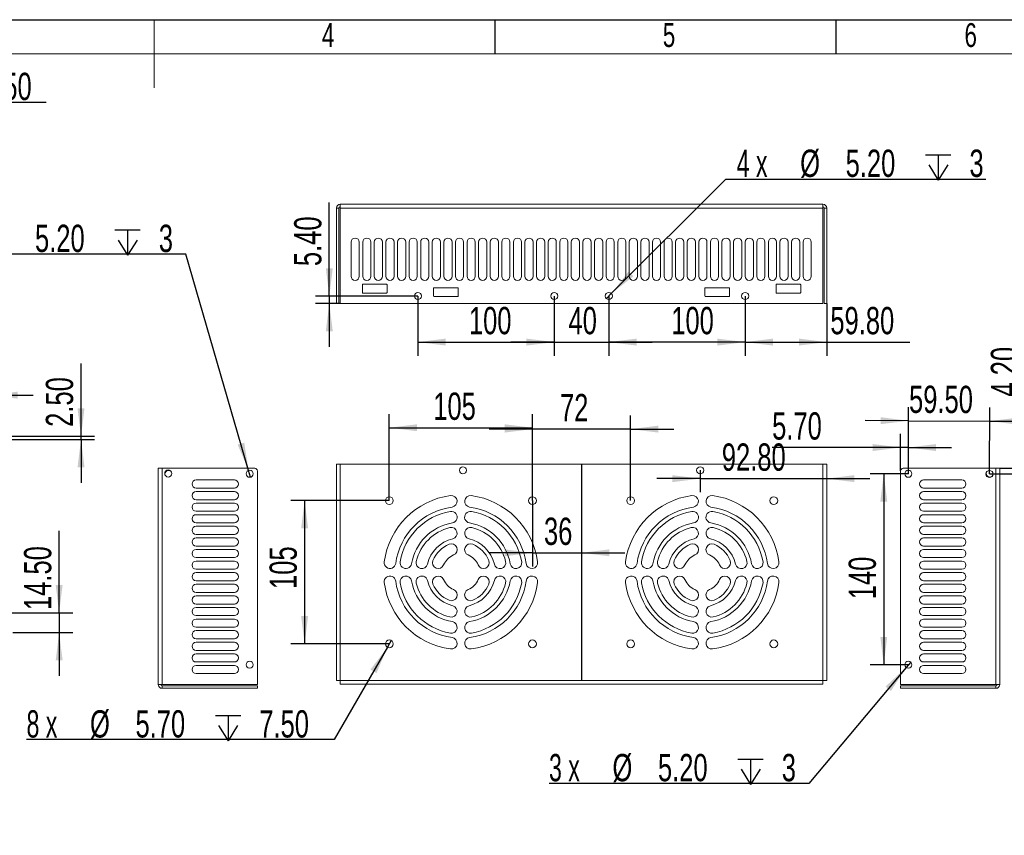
# Model space of a CAD drawing. Header units: millimetres. Extents: x 0 to 658, y -2 to 210.
# Tile 3 of 5: x 139 to 283, y 90 to 210. Entities that reach past the tile are written whole.
import ezdxf

# ---------------------------------------------------------------- set-up
doc = ezdxf.new("R2010")
doc.units = ezdxf.units.MM
doc.layers.add('图框', color=7, linetype='Continuous')
doc.styles.add('SLDTEXTSTYLE0', font='TXT', dxfattribs={"width": 0.7})
doc.styles.add('SLDTEXTSTYLE4', font='TXT', dxfattribs={"width": 0.633333})
doc.dimstyles.new('SLDDIMSTYLE0', dxfattribs={"dimtxt": 4, "dimasz": 4.08, "dimexe": 0, "dimexo": 0.0625, "dimgap": 1, "dimtad": 2, "dimlfac": 5, "dimrnd": 1e-09, "dimzin": 4, "dimdsep": 46, "dimtxsty": 'SLDTEXTSTYLE0', "dimsah": 1, "dimcen": 0.09, "dimadec": 0, "dimazin": 1, "dimtfac": 1, "dimtmove": 0, "dimatfit": 0, "dimfxl": 0, "dimfrac": 2, "dimtolj": 1, "dimtzin": 12, "dimarcsym": 0})
doc.dimstyles.new('SLDDIMSTYLE1', dxfattribs={"dimtxt": 4, "dimasz": 4.08, "dimexe": 0, "dimexo": 0.0625, "dimgap": 1, "dimtad": 2, "dimlfac": 5, "dimrnd": 1e-09, "dimzin": 12, "dimdsep": 46, "dimtxsty": 'SLDTEXTSTYLE0', "dimsah": 1, "dimcen": 0.09, "dimadec": 0, "dimazin": 3, "dimtfac": 1, "dimtmove": 0, "dimatfit": 0, "dimfxl": 0, "dimfrac": 2, "dimtolj": 1, "dimtzin": 12, "dimarcsym": 0})
doc.dimstyles.new('SLDDIMSTYLE2', dxfattribs={"dimtxt": 4, "dimasz": 4.08, "dimexe": 0, "dimexo": 0.0625, "dimgap": 1, "dimtad": 2, "dimlfac": 5, "dimrnd": 1e-09, "dimzin": 4, "dimdsep": 46, "dimtxsty": 'SLDTEXTSTYLE0', "dimsah": 1, "dimcen": 0.09, "dimadec": 0, "dimazin": 1, "dimtfac": 1, "dimtofl": 0, "dimtmove": 0, "dimatfit": 3, "dimfxl": 0, "dimfrac": 2, "dimtolj": 1, "dimtzin": 12, "dimarcsym": 0})
doc.dimstyles.new('SLDDIMSTYLE3', dxfattribs={"dimtxt": 4, "dimasz": 4.08, "dimexe": 0, "dimexo": 0.0625, "dimgap": 1, "dimtad": 0, "dimtih": 1, "dimtoh": 1, "dimlfac": 5, "dimrnd": 1e-09, "dimzin": 4, "dimdsep": 46, "dimtxsty": 'SLDTEXTSTYLE0', "dimblk1": 'NONE', "dimsah": 1, "dimcen": 0, "dimadec": 0, "dimazin": 1, "dimtfac": 1, "dimtmove": 0, "dimatfit": 3, "dimldrblk": 'NONE', "dimfxl": 0, "dimfrac": 2, "dimtolj": 1, "dimtzin": 12, "dimarcsym": 0})
doc.dimstyles.new('SLDDIMSTYLE4', dxfattribs={"dimtxt": 4, "dimasz": 4.08, "dimexe": 0, "dimexo": 0.0625, "dimgap": 1, "dimtad": 2, "dimlfac": 5, "dimrnd": 1e-09, "dimzin": 12, "dimdsep": 46, "dimtxsty": 'SLDTEXTSTYLE0', "dimsah": 1, "dimcen": 0.09, "dimadec": 0, "dimazin": 3, "dimtfac": 1, "dimtofl": 0, "dimtmove": 0, "dimatfit": 3, "dimfxl": 0, "dimfrac": 2, "dimtolj": 1, "dimtzin": 12, "dimarcsym": 0})

# ---------------------------------------------------------------- blocks, each defined once
blk = doc.blocks.new('_D_1')
at = {"layer": '图框'}
for p, q in [((144.58, 123.04), (144.58, 135.08)), ((136.65, 123.04), (146.58, 123.04)), ((144.58, 123.04), (144.58, 120.14)), ((137.79, 120.14), (146.58, 120.14)), ((144.58, 120.14), (144.58, 113.79))]:
    blk.add_line(p, q, dxfattribs=at)
for points in [[(144.58, 123.04), (145.09, 127.12), (144.08, 127.12)], [(144.58, 120.14), (144.08, 116.06), (145.09, 116.06)]]:
    blk.add_solid(points, dxfattribs=at)
at = {"layer": '图框', "insert": (139.43, 123.44), "char_height": 4, "attachment_point": 1, "rotation": 90, "style": 'SLDTEXTSTYLE0'}
blk.add_mtext('14.50', dxfattribs=at)
blk = doc.blocks.new('_D_8')
at = {"layer": '图框'}
for p, q in [((128.81, 150.14), (128.81, 156.95)), ((134.41, 150.14), (134.41, 156.95)), ((128.81, 154.95), (118.57, 154.95)), ((128.81, 154.95), (134.41, 154.95)), ((134.41, 154.95), (140.76, 154.95))]:
    blk.add_line(p, q, dxfattribs=at)
for points in [[(128.81, 154.95), (124.73, 155.46), (124.73, 154.44)], [(134.41, 154.95), (138.49, 154.44), (138.49, 155.46)]]:
    blk.add_solid(points, dxfattribs=at)
at = {"layer": '图框', "insert": (118.57, 160.11), "char_height": 4, "attachment_point": 1, "style": 'SLDTEXTSTYLE0'}
blk.add_mtext('28', dxfattribs=at)
blk = doc.blocks.new('_D_9')
at = {"layer": '图框'}
for p, q in [((147.79, 148.94), (147.79, 159.61)), ((134.41, 148.94), (149.79, 148.94)), ((147.79, 148.44), (147.79, 148.94)), ((134.41, 148.44), (149.79, 148.44)), ((147.79, 148.44), (147.79, 142.09))]:
    blk.add_line(p, q, dxfattribs=at)
for points in [[(147.79, 148.94), (148.3, 153.02), (147.28, 153.02)], [(147.79, 148.44), (147.28, 144.36), (148.3, 144.36)]]:
    blk.add_solid(points, dxfattribs=at)
at = {"layer": '图框', "insert": (142.63, 150.3), "char_height": 4, "attachment_point": 1, "rotation": 90, "style": 'SLDTEXTSTYLE0'}
blk.add_mtext('2.50', dxfattribs=at)
blk = doc.blocks.new('SW_SYMBOL_HOLE_DEPTH')
at = {"layer": '图框', "color": 0}
for p, q in [((0, 875), (800, 875)), ((400, 875), (400, 75)), ((100, 555), (400, 75)), ((700, 555), (400, 75))]:
    blk.add_line(p, q, dxfattribs=at)
blk = doc.blocks.new('_D_14')
at = {"layer": '图框'}
for p, q in [((70.67, 151.39), (97.54, 197.91)), ((97.54, 197.91), (142.66, 197.91)), ((70.15, 150.49), (70.67, 151.39))]:
    blk.add_line(p, q, dxfattribs=at)
blk.add_solid([(70.67, 151.39), (73.15, 154.67), (72.27, 155.18)], dxfattribs=at)
at = {"layer": '图框', "xscale": 0.004654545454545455, "yscale": 0.004654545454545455, "zscale": 0.004654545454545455}
blk.add_blockref('SW_SYMBOL_HOLE_DEPTH', (126.83, 197.39), dxfattribs=at)
at = {"layer": '图框', "char_height": 4, "attachment_point": 1}
for s, insert, style in [('2 x', (99.13, 202.22), 'SLDTEXTSTYLE4'), ('%%c', (108.44, 202.22), 'SLDTEXTSTYLE0'), ('5.20', (115.11, 202.22), 'SLDTEXTSTYLE0'), ('4.50', (133.27, 202.22), 'SLDTEXTSTYLE0')]:
    blk.add_mtext(s, dxfattribs=dict(at, insert=insert, style=style))
blk = doc.blocks.new('_NONE')
blk = doc.blocks.new('_D_17')
at = {"layer": '图框'}
for p, q in [((214.01, 139.48), (214.01, 129.83)), ((214.01, 131.83), (207.66, 131.83)), ((214.01, 131.83), (221.21, 131.83)), ((221.21, 131.83), (227.56, 131.83))]:
    blk.add_line(p, q, dxfattribs=at)
for points in [[(214.01, 131.83), (209.93, 132.34), (209.93, 131.33)], [(221.21, 131.83), (225.29, 131.33), (225.29, 132.34)]]:
    blk.add_solid(points, dxfattribs=at)
at = {"layer": '图框', "insert": (215.7, 136.99), "char_height": 4, "attachment_point": 1, "style": 'SLDTEXTSTYLE0'}
blk.add_mtext('36', dxfattribs=at)
blk = doc.blocks.new('_D_18')
at = {"layer": '图框'}
for p, q in [((193.3, 118.97), (192.73, 117.99)), ((192.73, 117.99), (184.92, 104.44)), ((184.92, 104.44), (139.8, 104.44))]:
    blk.add_line(p, q, dxfattribs=at)
blk.add_solid([(192.73, 117.99), (190.25, 114.71), (191.13, 114.2)], dxfattribs=at)
at = {"layer": '图框', "xscale": 0.004654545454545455, "yscale": 0.004654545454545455, "zscale": 0.004654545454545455}
blk.add_blockref('SW_SYMBOL_HOLE_DEPTH', (167.5, 103.92), dxfattribs=at)
at = {"layer": '图框', "char_height": 4, "attachment_point": 1}
for s, insert, style in [('8 x', (139.8, 108.75), 'SLDTEXTSTYLE4'), ('%%c', (149.11, 108.75), 'SLDTEXTSTYLE0'), ('5.70', (155.78, 108.75), 'SLDTEXTSTYLE0'), ('7.50', (173.94, 108.75), 'SLDTEXTSTYLE0')]:
    blk.add_mtext(s, dxfattribs=dict(at, insert=insert, style=style))
blk = doc.blocks.new('_D_19')
at = {"layer": '图框'}
for p, q in [((193.01, 139.48), (193.01, 152.17)), ((214.01, 139.48), (214.01, 152.17)), ((193.01, 150.17), (214.01, 150.17))]:
    blk.add_line(p, q, dxfattribs=at)
for points in [[(193.01, 150.17), (197.09, 149.67), (197.09, 150.68)], [(214.01, 150.17), (209.93, 150.68), (209.93, 149.67)]]:
    blk.add_solid(points, dxfattribs=at)
at = {"layer": '图框', "insert": (199.46, 155.33), "char_height": 4, "attachment_point": 1, "style": 'SLDTEXTSTYLE0'}
blk.add_mtext('105', dxfattribs=at)
blk = doc.blocks.new('_D_20')
at = {"layer": '图框'}
for p, q in [((214.01, 139.48), (214.01, 151.97)), ((228.41, 139.48), (228.41, 151.97)), ((214.01, 149.97), (207.66, 149.97)), ((228.41, 149.97), (214.01, 149.97)), ((228.41, 149.97), (234.76, 149.97))]:
    blk.add_line(p, q, dxfattribs=at)
for points in [[(214.01, 149.97), (209.93, 150.48), (209.93, 149.46)], [(228.41, 149.97), (232.49, 149.46), (232.49, 150.48)]]:
    blk.add_solid(points, dxfattribs=at)
at = {"layer": '图框', "insert": (218.05, 155.13), "char_height": 4, "attachment_point": 1, "style": 'SLDTEXTSTYLE0'}
blk.add_mtext('72', dxfattribs=at)
blk = doc.blocks.new('_D_21')
at = {"layer": '图框'}
for p, q in [((193.01, 139.48), (178.59, 139.48)), ((180.59, 139.48), (180.59, 118.48)), ((193.01, 118.48), (178.59, 118.48))]:
    blk.add_line(p, q, dxfattribs=at)
for points in [[(180.59, 139.48), (180.08, 135.4), (181.1, 135.4)], [(180.59, 118.48), (181.1, 122.56), (180.08, 122.56)]]:
    blk.add_solid(points, dxfattribs=at)
at = {"layer": '图框', "insert": (175.44, 126.53), "char_height": 4, "attachment_point": 1, "rotation": 90, "style": 'SLDTEXTSTYLE0'}
blk.add_mtext('105', dxfattribs=at)
blk = doc.blocks.new('_D_22')
at = {"layer": '图框'}
for p, q in [((238.61, 143.93), (238.61, 140.71)), ((238.61, 142.71), (232.26, 142.71)), ((238.61, 142.71), (257.17, 142.71)), ((257.17, 142.71), (263.52, 142.71))]:
    blk.add_line(p, q, dxfattribs=at)
for points in [[(238.61, 142.71), (234.53, 143.22), (234.53, 142.2)], [(257.17, 142.71), (261.25, 142.2), (261.25, 143.22)]]:
    blk.add_solid(points, dxfattribs=at)
at = {"layer": '图框', "insert": (241.79, 147.87), "char_height": 4, "attachment_point": 1, "style": 'SLDTEXTSTYLE0'}
blk.add_mtext('92.80', dxfattribs=at)
blk = doc.blocks.new('_D_23')
at = {"layer": '图框'}
for p, q in [((225.58, 169.85), (242.38, 186.64)), ((242.38, 186.64), (280.52, 186.64)), ((224.85, 169.12), (225.58, 169.85))]:
    blk.add_line(p, q, dxfattribs=at)
blk.add_solid([(225.58, 169.85), (228.83, 172.38), (228.11, 173.09)], dxfattribs=at)
at = {"layer": '图框', "xscale": 0.004654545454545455, "yscale": 0.004654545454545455, "zscale": 0.004654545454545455}
blk.add_blockref('SW_SYMBOL_HOLE_DEPTH', (271.67, 186.12), dxfattribs=at)
at = {"layer": '图框', "char_height": 4, "attachment_point": 1}
for s, insert, style in [('4 x', (243.97, 190.95), 'SLDTEXTSTYLE4'), ('%%c', (253.28, 190.95), 'SLDTEXTSTYLE0'), ('5.20', (259.95, 190.95), 'SLDTEXTSTYLE0'), ('3', (278.11, 190.95), 'SLDTEXTSTYLE0')]:
    blk.add_mtext(s, dxfattribs=dict(at, insert=insert, style=style))
blk = doc.blocks.new('_D_24')
at = {"layer": '图框'}
for p, q in [((197.21, 169.48), (197.21, 160.73)), ((217.21, 169.48), (217.21, 160.73)), ((197.21, 162.73), (217.21, 162.73))]:
    blk.add_line(p, q, dxfattribs=at)
for points in [[(197.21, 162.73), (201.29, 162.22), (201.29, 163.24)], [(217.21, 162.73), (213.13, 163.24), (213.13, 162.22)]]:
    blk.add_solid(points, dxfattribs=at)
at = {"layer": '图框', "insert": (204.69, 167.88), "char_height": 4, "attachment_point": 1, "style": 'SLDTEXTSTYLE0'}
blk.add_mtext('100', dxfattribs=at)
blk = doc.blocks.new('_D_25')
at = {"layer": '图框'}
for p, q in [((217.21, 169.48), (217.21, 160.73)), ((225.21, 169.48), (225.21, 160.73)), ((217.21, 162.73), (210.86, 162.73)), ((217.21, 162.73), (225.21, 162.73)), ((225.21, 162.73), (231.56, 162.73))]:
    blk.add_line(p, q, dxfattribs=at)
for points in [[(217.21, 162.73), (213.13, 163.24), (213.13, 162.22)], [(225.21, 162.73), (229.29, 162.22), (229.29, 163.24)]]:
    blk.add_solid(points, dxfattribs=at)
at = {"layer": '图框', "insert": (219.3, 167.88), "char_height": 4, "attachment_point": 1, "style": 'SLDTEXTSTYLE0'}
blk.add_mtext('40', dxfattribs=at)
blk = doc.blocks.new('_D_26')
at = {"layer": '图框'}
for p, q in [((225.21, 169.48), (225.21, 160.73)), ((245.21, 169.48), (245.21, 160.73)), ((245.21, 162.73), (225.21, 162.73))]:
    blk.add_line(p, q, dxfattribs=at)
for points in [[(225.21, 162.73), (229.29, 162.22), (229.29, 163.24)], [(245.21, 162.73), (241.13, 163.24), (241.13, 162.22)]]:
    blk.add_solid(points, dxfattribs=at)
at = {"layer": '图框', "insert": (234.37, 167.88), "char_height": 4, "attachment_point": 1, "style": 'SLDTEXTSTYLE0'}
blk.add_mtext('100', dxfattribs=at)
blk = doc.blocks.new('_D_27')
at = {"layer": '图框'}
for p, q in [((184.21, 169.48), (184.21, 183.18)), ((197.21, 169.48), (182.21, 169.48)), ((184.21, 169.48), (184.21, 168.4)), ((185.81, 168.4), (182.21, 168.4)), ((184.21, 168.4), (184.21, 162.05))]:
    blk.add_line(p, q, dxfattribs=at)
for points in [[(184.21, 169.48), (184.72, 173.56), (183.7, 173.56)], [(184.21, 168.4), (183.7, 164.32), (184.72, 164.32)]]:
    blk.add_solid(points, dxfattribs=at)
at = {"layer": '图框', "insert": (179.05, 173.87), "char_height": 4, "attachment_point": 1, "rotation": 90, "style": 'SLDTEXTSTYLE0'}
blk.add_mtext('5.40', dxfattribs=at)
blk = doc.blocks.new('_D_28')
at = {"layer": '图框'}
for p, q in [((245.21, 169.48), (245.21, 160.73)), ((257.17, 168.4), (257.17, 160.73)), ((245.21, 162.73), (257.17, 162.73)), ((257.17, 162.73), (269.35, 162.73))]:
    blk.add_line(p, q, dxfattribs=at)
for points in [[(245.21, 162.73), (249.29, 162.22), (249.29, 163.24)], [(257.17, 162.73), (253.09, 163.24), (253.09, 162.22)]]:
    blk.add_solid(points, dxfattribs=at)
at = {"layer": '图框', "insert": (257.71, 167.88), "char_height": 4, "attachment_point": 1, "style": 'SLDTEXTSTYLE0'}
blk.add_mtext('59.80', dxfattribs=at)
blk = doc.blocks.new('_D_29')
at = {"layer": '图框'}
for p, q in [((163.19, 175.63), (125.06, 175.63)), ((172.38, 143.92), (163.19, 175.63)), ((172.67, 142.93), (172.38, 143.92))]:
    blk.add_line(p, q, dxfattribs=at)
blk.add_solid([(172.38, 143.92), (171.73, 147.98), (170.76, 147.7)], dxfattribs=at)
at = {"layer": '图框', "xscale": 0.004654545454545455, "yscale": 0.004654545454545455, "zscale": 0.004654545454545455}
blk.add_blockref('SW_SYMBOL_HOLE_DEPTH', (152.76, 175.11), dxfattribs=at)
at = {"layer": '图框', "char_height": 4, "attachment_point": 1}
for s, insert, style in [('3 x', (125.06, 179.94), 'SLDTEXTSTYLE4'), ('%%c', (134.37, 179.94), 'SLDTEXTSTYLE0'), ('5.20', (141.04, 179.94), 'SLDTEXTSTYLE0'), ('3', (159.2, 179.94), 'SLDTEXTSTYLE0')]:
    blk.add_mtext(s, dxfattribs=dict(at, insert=insert, style=style))
blk = doc.blocks.new('_D_30')
at = {"layer": '图框'}
for p, q in [((269.49, 115.82), (268.82, 115.03)), ((268.82, 115.03), (254.57, 98.03)), ((254.57, 98.03), (216.44, 98.03))]:
    blk.add_line(p, q, dxfattribs=at)
blk.add_solid([(268.82, 115.03), (265.81, 112.23), (266.59, 111.57)], dxfattribs=at)
at = {"layer": '图框', "xscale": 0.004654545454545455, "yscale": 0.004654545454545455, "zscale": 0.004654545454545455}
blk.add_blockref('SW_SYMBOL_HOLE_DEPTH', (244.14, 97.51), dxfattribs=at)
at = {"layer": '图框', "char_height": 4, "attachment_point": 1}
for s, insert, style in [('3 x', (216.44, 102.34), 'SLDTEXTSTYLE4'), ('%%c', (225.75, 102.34), 'SLDTEXTSTYLE0'), ('5.20', (232.42, 102.34), 'SLDTEXTSTYLE0'), ('3', (250.58, 102.34), 'SLDTEXTSTYLE0')]:
    blk.add_mtext(s, dxfattribs=dict(at, insert=insert, style=style))
blk = doc.blocks.new('_D_31')
at = {"layer": '图框'}
for p, q in [((269.15, 143.43), (269.19, 153.19)), ((281.05, 143.39), (281.09, 153.15)), ((269.18, 151.19), (262.83, 151.21)), ((269.18, 151.19), (281.08, 151.15)), ((281.08, 151.15), (287.43, 151.13))]:
    blk.add_line(p, q, dxfattribs=at)
for points in [[(269.18, 151.19), (265.1, 151.71), (265.1, 150.7)], [(281.08, 151.15), (285.16, 150.63), (285.16, 151.64)]]:
    blk.add_solid(points, dxfattribs=at)
at = {"layer": '图框', "insert": (269.26, 156.35), "char_height": 4, "attachment_point": 1, "rotation": 359.8074, "style": 'SLDTEXTSTYLE0'}
blk.add_mtext('59.50', dxfattribs=at)
blk = doc.blocks.new('_D_32')
at = {"layer": '图框'}
for p, q in [((269.15, 143.43), (263.54, 143.43)), ((265.54, 143.43), (265.54, 115.43)), ((269.15, 115.43), (263.54, 115.43))]:
    blk.add_line(p, q, dxfattribs=at)
for points in [[(265.54, 143.43), (265.04, 139.35), (266.05, 139.35)], [(265.54, 115.43), (266.05, 119.51), (265.04, 119.51)]]:
    blk.add_solid(points, dxfattribs=at)
at = {"layer": '图框', "insert": (260.39, 125.02), "char_height": 4, "attachment_point": 1, "rotation": 90, "style": 'SLDTEXTSTYLE0'}
blk.add_mtext('140', dxfattribs=at)
blk = doc.blocks.new('_D_33')
at = {"layer": '图框'}
for p, q in [((286.41, 144.23), (286.41, 164.05)), ((281.05, 143.39), (288.41, 143.39)), ((282.55, 144.23), (288.41, 144.23)), ((286.41, 143.39), (286.41, 144.23)), ((286.41, 143.39), (286.41, 137.04))]:
    blk.add_line(p, q, dxfattribs=at)
for points in [[(286.41, 144.23), (286.92, 148.31), (285.9, 148.31)], [(286.41, 143.39), (285.9, 139.31), (286.92, 139.31)]]:
    blk.add_solid(points, dxfattribs=at)
at = {"layer": '图框', "insert": (281.25, 154.74), "char_height": 4, "attachment_point": 1, "rotation": 90, "style": 'SLDTEXTSTYLE0'}
blk.add_mtext('4.20', dxfattribs=at)
blk = doc.blocks.new('_D_34')
at = {"layer": '图框'}
for p, q in [((268.01, 143.83), (268.01, 149.27)), ((269.15, 143.43), (269.15, 149.27)), ((268.01, 147.27), (249.17, 147.27)), ((269.15, 147.27), (268.01, 147.27)), ((269.15, 147.27), (275.5, 147.27))]:
    blk.add_line(p, q, dxfattribs=at)
for points in [[(268.01, 147.27), (263.93, 147.78), (263.93, 146.76)], [(269.15, 147.27), (273.23, 146.76), (273.23, 147.78)]]:
    blk.add_solid(points, dxfattribs=at)
at = {"layer": '图框', "insert": (249.17, 152.43), "char_height": 4, "attachment_point": 1, "style": 'SLDTEXTSTYLE0'}
blk.add_mtext('5.70', dxfattribs=at)

msp = doc.modelspace()

# ---------------------------------------------------------------- linework, layer by layer
at = {"color": 7, "linetype": 'Continuous', "lineweight": 15}
for p, q in [((185.2532, 168.4039), (185.2532, 182.3839)), ((185.2532, 182.3839), (185.6132, 182.3839)), ((185.6132, 168.4039), (185.6132, 182.3839)), ((256.6132, 182.9439), (185.8132, 182.9439)), ((185.8132, 182.3839), (185.8132, 182.9439)), ((256.6132, 182.3839), (185.8132, 182.3839)), ((185.8132, 168.4039), (185.8132, 182.3839)), ((256.6132, 182.9439), (256.6132, 182.3839)), ((256.6132, 182.3839), (256.6132, 168.4039)), ((256.8132, 168.4039), (256.8132, 182.3839)), ((256.8132, 182.3839), (257.1732, 182.3839)), ((257.1732, 168.4039), (257.1732, 182.3839)), ((187.4132, 177.3839), (187.4132, 172.3839)), ((188.6132, 172.3839), (188.6132, 177.3839)), ((189.1132, 177.3839), (189.1132, 172.3839)), ((190.3132, 172.3839), (190.3132, 177.3839)), ((190.8132, 177.3839), (190.8132, 172.3839)), ((192.0132, 172.3839), (192.0132, 177.3839)), ((192.5132, 177.3839), (192.5132, 172.3839)), ((193.7132, 172.3839), (193.7132, 177.3839)), ((194.2132, 177.3839), (194.2132, 172.3839)), ((195.4132, 172.3839), (195.4132, 177.3839)), ((195.9132, 177.3839), (195.9132, 172.3839)), ((197.1132, 172.3839), (197.1132, 177.3839)), ((197.6132, 177.3839), (197.6132, 172.3839)), ((198.8132, 172.3839), (198.8132, 177.3839)), ((199.3132, 177.3839), (199.3132, 172.3839)), ((200.5132, 172.3839), (200.5132, 177.3839)), ((201.0132, 177.3839), (201.0132, 172.3839)), ((202.2132, 172.3839), (202.2132, 177.3839)), ((202.7132, 177.3839), (202.7132, 172.3839)), ((203.9132, 172.3839), (203.9132, 177.3839)), ((204.4132, 177.3839), (204.4132, 172.3839)), ((205.6132, 172.3839), (205.6132, 177.3839)), ((206.1132, 177.3839), (206.1132, 172.3839)), ((207.3132, 172.3839), (207.3132, 177.3839)), ((207.8132, 177.3839), (207.8132, 172.3839)), ((209.0132, 172.3839), (209.0132, 177.3839)), ((209.5132, 177.3839), (209.5132, 172.3839)), ((210.7132, 172.3839), (210.7132, 177.3839)), ((211.2132, 177.3839), (211.2132, 172.3839)), ((212.4132, 172.3839), (212.4132, 177.3839)), ((212.9132, 177.3839), (212.9132, 172.3839)), ((214.1132, 172.3839), (214.1132, 177.3839)), ((214.6132, 177.3839), (214.6132, 172.3839)), ((215.8132, 172.3839), (215.8132, 177.3839)), ((216.3132, 177.3839), (216.3132, 172.3839)), ((217.5132, 172.3839), (217.5132, 177.3839)), ((218.0132, 177.3839), (218.0132, 172.3839)), ((219.2132, 172.3839), (219.2132, 177.3839)), ((219.7132, 177.3839), (219.7132, 172.3839)), ((220.9132, 172.3839), (220.9132, 177.3839)), ((221.4132, 177.3839), (221.4132, 172.3839)), ((222.6132, 172.3839), (222.6132, 177.3839)), ((223.1132, 177.3839), (223.1132, 172.3839)), ((224.3132, 172.3839), (224.3132, 177.3839)), ((224.8132, 177.3839), (224.8132, 172.3839)), ((226.0132, 172.3839), (226.0132, 177.3839)), ((226.5132, 177.3839), (226.5132, 172.3839)), ((227.7132, 172.3839), (227.7132, 177.3839)), ((228.2132, 177.3839), (228.2132, 172.3839)), ((229.4132, 172.3839), (229.4132, 177.3839)), ((229.9132, 177.3839), (229.9132, 172.3839)), ((231.1132, 172.3839), (231.1132, 177.3839)), ((231.6132, 177.3839), (231.6132, 172.3839)), ((232.8132, 172.3839), (232.8132, 177.3839)), ((233.3132, 177.3839), (233.3132, 172.3839)), ((234.5132, 172.3839), (234.5132, 177.3839)), ((235.0132, 177.3839), (235.0132, 172.3839)), ((236.2132, 172.3839), (236.2132, 177.3839)), ((236.7132, 177.3839), (236.7132, 172.3839)), ((237.9132, 172.3839), (237.9132, 177.3839)), ((238.4132, 177.3839), (238.4132, 172.3839)), ((239.6132, 172.3839), (239.6132, 177.3839)), ((240.1132, 177.3839), (240.1132, 172.3839)), ((241.3132, 172.3839), (241.3132, 177.3839)), ((241.8132, 177.3839), (241.8132, 172.3839)), ((243.0132, 172.3839), (243.0132, 177.3839)), ((243.5132, 177.3839), (243.5132, 172.3839)), ((244.7132, 172.3839), (244.7132, 177.3839)), ((245.2132, 177.3839), (245.2132, 172.3839)), ((246.4132, 172.3839), (246.4132, 177.3839)), ((246.9132, 177.3839), (246.9132, 172.3839)), ((248.1132, 172.3839), (248.1132, 177.3839)), ((248.6132, 177.3839), (248.6132, 172.3839)), ((249.8132, 172.3839), (249.8132, 177.3839)), ((250.3132, 177.3839), (250.3132, 172.3839)), ((251.5132, 172.3839), (251.5132, 177.3839)), ((252.0132, 177.3839), (252.0132, 172.3839)), ((253.2132, 172.3839), (253.2132, 177.3839)), ((253.7132, 177.3839), (253.7132, 172.3839)), ((254.9132, 172.3839), (254.9132, 177.3839)), ((189.0632, 169.9939), (189.0632, 171.1139)), ((189.1532, 171.2039), (192.5932, 171.2039)), ((192.6832, 171.1139), (192.6832, 169.9939)), ((199.5032, 169.4939), (199.5032, 170.6139)), ((199.5932, 170.7039), (203.0332, 170.7039)), ((203.1232, 170.6139), (203.1232, 169.4939)), ((239.3032, 169.4939), (239.3032, 170.6139)), ((239.3932, 170.7039), (242.8332, 170.7039)), ((242.9232, 170.6139), (242.9232, 169.4939)), ((249.7432, 169.9939), (249.7432, 171.1139)), ((249.8332, 171.2039), (253.2732, 171.2039)), ((253.3632, 171.1139), (253.3632, 169.9939)), ((192.5932, 169.9039), (189.1532, 169.9039)), ((203.0332, 169.4039), (199.5932, 169.4039)), ((242.8332, 169.4039), (239.3932, 169.4039)), ((253.2732, 169.9039), (249.8332, 169.9039)), ((185.2532, 168.4039), (185.6132, 168.4039)), ((256.6132, 168.4039), (185.8132, 168.4039)), ((257.1732, 168.4039), (256.8132, 168.4039)), ((185.2532, 144.8306), (185.8132, 144.8306)), ((185.2532, 113.1306), (185.2532, 144.8306)), ((185.8132, 144.8306), (185.8132, 113.1306)), ((185.8132, 144.8306), (256.6132, 144.8306)), ((256.6132, 144.8306), (257.1732, 144.8306)), ((256.6132, 144.8306), (256.6132, 113.1306)), ((257.1732, 144.8306), (257.1732, 113.1306)), ((159.1276, 144.2251), (159.1276, 112.5251)), ((159.1276, 144.2251), (159.6876, 144.2251)), ((159.6876, 144.2251), (159.6876, 112.5251)), ((159.6876, 144.2251), (173.2676, 144.2251)), ((173.6676, 143.8251), (173.6676, 112.5251)), ((268.0136, 143.8251), (268.0136, 112.5251)), ((281.9936, 144.2251), (268.4136, 144.2251)), ((281.9936, 144.2251), (282.5536, 144.2251)), ((281.9936, 112.5251), (281.9936, 144.2251)), ((282.5536, 144.2251), (282.5536, 112.5251)), ((170.2876, 142.5251), (164.6876, 142.5251)), ((276.9936, 142.5251), (271.3936, 142.5251)), ((164.6876, 141.3251), (170.2876, 141.3251)), ((170.2876, 140.8251), (164.6876, 140.8251)), ((271.3936, 141.3251), (276.9936, 141.3251)), ((276.9936, 140.8251), (271.3936, 140.8251)), ((164.6876, 139.6251), (170.2876, 139.6251)), ((170.2876, 139.1251), (164.6876, 139.1251)), ((271.3936, 139.6251), (276.9936, 139.6251)), ((276.9936, 139.1251), (271.3936, 139.1251)), ((164.6876, 137.9251), (170.2876, 137.9251)), ((170.2876, 137.4251), (164.6876, 137.4251)), ((271.3936, 137.9251), (276.9936, 137.9251)), ((276.9936, 137.4251), (271.3936, 137.4251)), ((164.6876, 136.2251), (170.2876, 136.2251)), ((271.3936, 136.2251), (276.9936, 136.2251)), ((170.2876, 135.7251), (164.6876, 135.7251)), ((164.6876, 134.5251), (170.2876, 134.5251)), ((276.9936, 135.7251), (271.3936, 135.7251)), ((271.3936, 134.5251), (276.9936, 134.5251)), ((170.2876, 134.0251), (164.6876, 134.0251)), ((276.9936, 134.0251), (271.3936, 134.0251)), ((164.6876, 132.8251), (170.2876, 132.8251)), ((170.2876, 132.3251), (164.6876, 132.3251)), ((271.3936, 132.8251), (276.9936, 132.8251)), ((276.9936, 132.3251), (271.3936, 132.3251)), ((164.6876, 131.1251), (170.2876, 131.1251)), ((170.2876, 130.6251), (164.6876, 130.6251)), ((271.3936, 131.1251), (276.9936, 131.1251)), ((276.9936, 130.6251), (271.3936, 130.6251)), ((164.6876, 129.4251), (170.2876, 129.4251)), ((170.2876, 128.9251), (164.6876, 128.9251)), ((271.3936, 129.4251), (276.9936, 129.4251)), ((276.9936, 128.9251), (271.3936, 128.9251)), ((164.6876, 127.7251), (170.2876, 127.7251)), ((170.2876, 127.2251), (164.6876, 127.2251)), ((271.3936, 127.7251), (276.9936, 127.7251)), ((276.9936, 127.2251), (271.3936, 127.2251)), ((164.6876, 126.0251), (170.2876, 126.0251)), ((271.3936, 126.0251), (276.9936, 126.0251)), ((170.2876, 125.5251), (164.6876, 125.5251)), ((164.6876, 124.3251), (170.2876, 124.3251)), ((276.9936, 125.5251), (271.3936, 125.5251)), ((271.3936, 124.3251), (276.9936, 124.3251)), ((170.2876, 123.8251), (164.6876, 123.8251)), ((276.9936, 123.8251), (271.3936, 123.8251)), ((164.6876, 122.6251), (170.2876, 122.6251)), ((170.2876, 122.1251), (164.6876, 122.1251)), ((271.3936, 122.6251), (276.9936, 122.6251)), ((276.9936, 122.1251), (271.3936, 122.1251)), ((164.6876, 120.9251), (170.2876, 120.9251)), ((170.2876, 120.4251), (164.6876, 120.4251)), ((271.3936, 120.9251), (276.9936, 120.9251)), ((276.9936, 120.4251), (271.3936, 120.4251)), ((164.6876, 119.2251), (170.2876, 119.2251)), ((170.2876, 118.7251), (164.6876, 118.7251)), ((271.3936, 119.2251), (276.9936, 119.2251)), ((276.9936, 118.7251), (271.3936, 118.7251)), ((164.6876, 117.5251), (170.2876, 117.5251)), ((170.2876, 117.0251), (164.6876, 117.0251)), ((271.3936, 117.5251), (276.9936, 117.5251)), ((276.9936, 117.0251), (271.3936, 117.0251)), ((164.6876, 115.8251), (170.2876, 115.8251)), ((271.3936, 115.8251), (276.9936, 115.8251)), ((170.2876, 115.3251), (164.6876, 115.3251)), ((164.6876, 114.1251), (170.2876, 114.1251)), ((276.9936, 115.3251), (271.3936, 115.3251)), ((271.3936, 114.1251), (276.9936, 114.1251)), ((185.8132, 113.1306), (185.2532, 113.1306)), ((185.8132, 112.5706), (185.8132, 113.1306)), ((256.6132, 113.1306), (185.8132, 113.1306)), ((256.6132, 113.1306), (256.6132, 112.5706)), ((257.1732, 113.1306), (256.6132, 113.1306)), ((159.6876, 112.5251), (159.1276, 112.5251)), ((173.6676, 112.5251), (159.6876, 112.5251)), ((159.6876, 112.3251), (159.6876, 111.9651)), ((159.6876, 112.3251), (173.6676, 112.3251)), ((159.6876, 111.9651), (173.6676, 111.9651)), ((173.6676, 111.9651), (173.6676, 112.3251)), ((256.6132, 112.5706), (185.8132, 112.5706)), ((268.0136, 112.5251), (281.9936, 112.5251)), ((268.0136, 111.9651), (268.0136, 112.3251)), ((268.0136, 112.3251), (281.9936, 112.3251)), ((268.0136, 111.9651), (281.9936, 111.9651)), ((282.5536, 112.5251), (281.9936, 112.5251)), ((281.9936, 112.3251), (281.9936, 111.9651))]:
    msp.add_line(p, q, dxfattribs=at)
at = {"color": 7, "linetype": 'Continuous', "lineweight": 15, "flags": 128}
for points in [[(160.1442, 143.1935), (160.1427, 143.1973), (160.1076, 143.3851)], [(280.5736, 143.4651), (280.6087, 143.653), (280.6102, 143.6568)]]:
    msp.add_lwpolyline(points, dxfattribs=at)
at = {"color": 7, "linetype": 'Continuous', "lineweight": 15}
for centre, radius in [((197.2132, 169.4839), 0.52), ((217.2132, 169.4839), 0.52), ((225.2132, 169.4839), 0.52), ((245.2132, 169.4839), 0.52), ((203.8132, 143.9306), 0.52), ((238.6132, 143.9306), 0.52), ((160.5876, 143.4651), 0.52), ((172.5276, 143.4251), 0.52), ((269.1536, 143.4251), 0.52), ((281.0536, 143.3851), 0.52), ((193.0132, 139.4806), 0.57), ((214.0132, 139.4806), 0.57), ((228.4132, 139.4806), 0.57), ((249.4132, 139.4806), 0.57), ((193.0132, 118.4806), 0.57), ((214.0132, 118.4806), 0.57), ((228.4132, 118.4806), 0.57), ((249.4132, 118.4806), 0.57), ((172.5276, 115.4251), 0.52), ((269.1536, 115.4251), 0.52)]:
    msp.add_circle(centre, radius, dxfattribs=at)
for centre, radius, start, end in [((185.8132, 182.3839), 0.56, 90, 180), ((185.8132, 182.3839), 0.2, 90, 180), ((256.6132, 182.3839), 0.56, 0, 90), ((256.6132, 182.3839), 0.2, 0, 90), ((188.0132, 177.3839), 0.6, 0, 180), ((189.7132, 177.3839), 0.6, 0, 180), ((191.4132, 177.3839), 0.6, 0, 180), ((193.1132, 177.3839), 0.6, 0, 180), ((194.8132, 177.3839), 0.6, 0, 180), ((196.5132, 177.3839), 0.6, 0, 180), ((198.2132, 177.3839), 0.6, 0, 180), ((199.9132, 177.3839), 0.6, 0, 180), ((201.6132, 177.3839), 0.6, 0, 180), ((203.3132, 177.3839), 0.6, 0, 180), ((205.0132, 177.3839), 0.6, 0, 180), ((206.7132, 177.3839), 0.6, 0, 180), ((208.4132, 177.3839), 0.6, 0, 180), ((210.1132, 177.3839), 0.6, 0, 180), ((211.8132, 177.3839), 0.6, 0, 180), ((213.5132, 177.3839), 0.6, 0, 180), ((215.2132, 177.3839), 0.6, 0, 180), ((216.9132, 177.3839), 0.6, 0, 180), ((218.6132, 177.3839), 0.6, 0, 180), ((220.3132, 177.3839), 0.6, 0, 180), ((222.0132, 177.3839), 0.6, 0, 180), ((223.7132, 177.3839), 0.6, 0, 180), ((225.4132, 177.3839), 0.6, 0, 180), ((227.1132, 177.3839), 0.6, 0, 180), ((228.8132, 177.3839), 0.6, 0, 180), ((230.5132, 177.3839), 0.6, 0, 180), ((232.2132, 177.3839), 0.6, 0, 180), ((233.9132, 177.3839), 0.6, 0, 180), ((235.6132, 177.3839), 0.6, 0, 180), ((237.3132, 177.3839), 0.6, 0, 180), ((239.0132, 177.3839), 0.6, 0, 180), ((240.7132, 177.3839), 0.6, 0, 180), ((242.4132, 177.3839), 0.6, 0, 180), ((244.1132, 177.3839), 0.6, 0, 180), ((245.8132, 177.3839), 0.6, 0, 180), ((247.5132, 177.3839), 0.6, 0, 180), ((249.2132, 177.3839), 0.6, 0, 180), ((250.9132, 177.3839), 0.6, 0, 180), ((252.6132, 177.3839), 0.6, 0, 180), ((254.3132, 177.3839), 0.6, 0, 180), ((188.0132, 172.3839), 0.6, 180, 0), ((189.7132, 172.3839), 0.6, 180, 0), ((191.4132, 172.3839), 0.6, 180, 0), ((193.1132, 172.3839), 0.6, 180, 0), ((194.8132, 172.3839), 0.6, 180, 0), ((196.5132, 172.3839), 0.6, 180, 0), ((198.2132, 172.3839), 0.6, 180, 0), ((199.9132, 172.3839), 0.6, 180, 0), ((201.6132, 172.3839), 0.6, 180, 0), ((203.3132, 172.3839), 0.6, 180, 0), ((205.0132, 172.3839), 0.6, 180, 0), ((206.7132, 172.3839), 0.6, 180, 0), ((208.4132, 172.3839), 0.6, 180, 0), ((210.1132, 172.3839), 0.6, 180, 0), ((211.8132, 172.3839), 0.6, 180, 0), ((213.5132, 172.3839), 0.6, 180, 0), ((215.2132, 172.3839), 0.6, 180, 0), ((216.9132, 172.3839), 0.6, 180, 0), ((218.6132, 172.3839), 0.6, 180, 0), ((220.3132, 172.3839), 0.6, 180, 0), ((222.0132, 172.3839), 0.6, 180, 0), ((223.7132, 172.3839), 0.6, 180, 0), ((225.4132, 172.3839), 0.6, 180, 0), ((227.1132, 172.3839), 0.6, 180, 0), ((228.8132, 172.3839), 0.6, 180, 0), ((230.5132, 172.3839), 0.6, 180, 0), ((232.2132, 172.3839), 0.6, 180, 0), ((233.9132, 172.3839), 0.6, 180, 0), ((235.6132, 172.3839), 0.6, 180, 0), ((237.3132, 172.3839), 0.6, 180, 0), ((239.0132, 172.3839), 0.6, 180, 0), ((240.7132, 172.3839), 0.6, 180, 0), ((242.4132, 172.3839), 0.6, 180, 0), ((244.1132, 172.3839), 0.6, 180, 0), ((245.8132, 172.3839), 0.6, 180, 0), ((247.5132, 172.3839), 0.6, 180, 0), ((249.2132, 172.3839), 0.6, 180, 0), ((250.9132, 172.3839), 0.6, 180, 0), ((252.6132, 172.3839), 0.6, 180, 0), ((254.3132, 172.3839), 0.6, 180, 0), ((189.1532, 171.1139), 0.09, 90, 180), ((192.5932, 171.1139), 0.09, 0, 90), ((199.5932, 170.6139), 0.09, 90, 180), ((203.0332, 170.6139), 0.09, 0, 90), ((239.3932, 170.6139), 0.09, 90, 180), ((242.8332, 170.6139), 0.09, 0, 90), ((249.8332, 171.1139), 0.09, 90, 180), ((253.2732, 171.1139), 0.09, 0, 90), ((189.1532, 169.9939), 0.09, 180, 270), ((192.5932, 169.9939), 0.09, 270, 0), ((199.5932, 169.4939), 0.09, 180, 270), ((203.0332, 169.4939), 0.09, 270, 0), ((239.3932, 169.4939), 0.09, 180, 270), ((242.8332, 169.4939), 0.09, 270, 0), ((249.8332, 169.9939), 0.09, 180, 270), ((253.2732, 169.9939), 0.09, 270, 0), ((160.6276, 143.3851), 0.52, 31.498733, 180), ((173.2676, 143.8251), 0.4, 0, 90), ((268.4136, 143.8251), 0.4, 90, 180), ((281.0936, 143.4651), 0.52, 180, 328.501267), ((164.6876, 141.9251), 0.6, 90, 270), ((170.2876, 141.9251), 0.6, 270, 90), ((271.3936, 141.9251), 0.6, 90, 270), ((276.9936, 141.9251), 0.6, 270, 90), ((164.6876, 140.2251), 0.6, 90, 270), ((170.2876, 140.2251), 0.6, 270, 90), ((203.5132, 128.9806), 11.35, 97.662256, 172.337744), ((202.1132, 139.3869), 0.85, 277.662256, 97.662256), ((204.9132, 139.3869), 0.85, 82.337744, 262.337744), ((203.5132, 128.9806), 11.35, 7.662256, 82.337744), ((238.9132, 128.9806), 11.35, 97.662256, 172.337744), ((237.5132, 139.3869), 0.85, 277.662256, 97.662256), ((240.3132, 139.3869), 0.85, 82.337744, 262.337744), ((238.9132, 128.9806), 11.35, 7.662256, 82.337744), ((271.3936, 140.2251), 0.6, 90, 270), ((276.9936, 140.2251), 0.6, 270, 90), ((164.6876, 138.5251), 0.6, 90, 270), ((170.2876, 138.5251), 0.6, 270, 90), ((271.3936, 138.5251), 0.6, 90, 270), ((276.9936, 138.5251), 0.6, 270, 90), ((164.6876, 136.8251), 0.6, 90, 270), ((170.2876, 136.8251), 0.6, 270, 90), ((203.5132, 128.9806), 9.65, 97.662256, 172.337744), ((203.5132, 128.9806), 9.05, 99.830365, 170.169635), ((202.1132, 137.0602), 0.85, 279.830365, 99.830365), ((204.9132, 137.0602), 0.85, 80.169635, 260.169635), ((203.5132, 128.9806), 9.65, 7.662256, 82.337744), ((203.5132, 128.9806), 9.05, 9.830365, 80.169635), ((238.9132, 128.9806), 9.65, 97.662256, 172.337744), ((238.9132, 128.9806), 9.05, 99.830365, 170.169635), ((237.5132, 137.0602), 0.85, 279.830365, 99.830365), ((240.3132, 137.0602), 0.85, 80.169635, 260.169635), ((238.9132, 128.9806), 9.65, 7.662256, 82.337744), ((238.9132, 128.9806), 9.05, 9.830365, 80.169635), ((271.3936, 136.8251), 0.6, 90, 270), ((276.9936, 136.8251), 0.6, 270, 90), ((203.5132, 128.9806), 7.35, 99.830365, 170.169635), ((203.5132, 128.9806), 7.35, 9.830365, 80.169635), ((238.9132, 128.9806), 7.35, 99.830365, 170.169635), ((238.9132, 128.9806), 7.35, 9.830365, 80.169635), ((164.6876, 135.1251), 0.6, 90, 270), ((170.2876, 135.1251), 0.6, 270, 90), ((203.5132, 128.9806), 6.75, 103.726539, 166.273461), ((202.1132, 134.7121), 0.85, 283.726539, 103.726539), ((204.9132, 134.7121), 0.85, 76.273461, 256.273461), ((203.5132, 128.9806), 6.75, 13.726539, 76.273461), ((238.9132, 128.9806), 6.75, 103.726539, 166.273461), ((237.5132, 134.7121), 0.85, 283.726539, 103.726539), ((240.3132, 134.7121), 0.85, 76.273461, 256.273461), ((238.9132, 128.9806), 6.75, 13.726539, 76.273461), ((271.3936, 135.1251), 0.6, 90, 270), ((276.9936, 135.1251), 0.6, 270, 90), ((164.6876, 133.4251), 0.6, 90, 270), ((170.2876, 133.4251), 0.6, 270, 90), ((203.5132, 128.9806), 5.05, 103.726539, 166.273461), ((203.5132, 128.9806), 4.45, 112.88538, 157.11462), ((202.1132, 132.2973), 0.85, 292.88538, 112.88538), ((204.9132, 132.2973), 0.85, 67.11462, 247.11462), ((203.5132, 128.9806), 5.05, 13.726539, 76.273461), ((203.5132, 128.9806), 4.45, 22.88538, 67.11462), ((238.9132, 128.9806), 5.05, 103.726539, 166.273461), ((238.9132, 128.9806), 4.45, 112.88538, 157.11462), ((237.5132, 132.2973), 0.85, 292.88538, 112.88538), ((240.3132, 132.2973), 0.85, 67.11462, 247.11462), ((238.9132, 128.9806), 5.05, 13.726539, 76.273461), ((238.9132, 128.9806), 4.45, 22.88538, 67.11462), ((271.3936, 133.4251), 0.6, 90, 270), ((276.9936, 133.4251), 0.6, 270, 90), ((164.6876, 131.7251), 0.6, 90, 270), ((170.2876, 131.7251), 0.6, 270, 90), ((203.5132, 128.9806), 2.75, 112.88538, 157.11462), ((203.5132, 128.9806), 2.75, 22.88538, 67.11462), ((238.9132, 128.9806), 2.75, 112.88538, 157.11462), ((238.9132, 128.9806), 2.75, 22.88538, 67.11462), ((271.3936, 131.7251), 0.6, 90, 270), ((276.9936, 131.7251), 0.6, 270, 90), ((164.6876, 130.0251), 0.6, 90, 270), ((170.2876, 130.0251), 0.6, 270, 90), ((193.107, 130.3806), 0.85, 172.337744, 352.337744), ((195.4336, 130.3806), 0.85, 170.169635, 350.169635), ((197.7817, 130.3806), 0.85, 166.273461, 346.273461), ((200.1966, 130.3806), 0.85, 157.11462, 337.11462), ((206.8299, 130.3806), 0.85, 202.88538, 22.88538), ((209.2447, 130.3806), 0.85, 193.726539, 13.726539), ((211.5928, 130.3806), 0.85, 189.830365, 9.830365), ((213.9195, 130.3806), 0.85, 187.662256, 7.662256), ((228.507, 130.3806), 0.85, 172.337744, 352.337744), ((230.8336, 130.3806), 0.85, 170.169635, 350.169635), ((233.1817, 130.3806), 0.85, 166.273461, 346.273461), ((235.5966, 130.3806), 0.85, 157.11462, 337.11462), ((242.2299, 130.3806), 0.85, 202.88538, 22.88538), ((244.6447, 130.3806), 0.85, 193.726539, 13.726539), ((246.9928, 130.3806), 0.85, 189.830365, 9.830365), ((249.3195, 130.3806), 0.85, 187.662256, 7.662256), ((271.3936, 130.0251), 0.6, 90, 270), ((276.9936, 130.0251), 0.6, 270, 90), ((164.6876, 128.3251), 0.6, 90, 270), ((170.2876, 128.3251), 0.6, 270, 90), ((271.3936, 128.3251), 0.6, 90, 270), ((276.9936, 128.3251), 0.6, 270, 90), ((164.6876, 126.6251), 0.6, 90, 270), ((170.2876, 126.6251), 0.6, 270, 90), ((193.107, 127.5806), 0.85, 7.662256, 187.662256), ((203.5132, 128.9806), 11.35, 187.662256, 262.337744), ((203.5132, 128.9806), 9.65, 187.662256, 262.337744), ((195.4336, 127.5806), 0.85, 9.830365, 189.830365), ((203.5132, 128.9806), 9.05, 189.830365, 260.169635), ((203.5132, 128.9806), 7.35, 189.830365, 260.169635), ((197.7817, 127.5806), 0.85, 13.726539, 193.726539), ((203.5132, 128.9806), 6.75, 193.726539, 256.273461), ((203.5132, 128.9806), 5.05, 193.726539, 256.273461), ((200.1966, 127.5806), 0.85, 22.88538, 202.88538), ((203.5132, 128.9806), 4.45, 202.88538, 247.11462), ((203.5132, 128.9806), 2.75, 202.88538, 247.11462), ((203.5132, 128.9806), 2.75, 292.88538, 337.11462), ((203.5132, 128.9806), 5.05, 283.726539, 346.273461), ((203.5132, 128.9806), 7.35, 279.830365, 350.169635), ((203.5132, 128.9806), 9.65, 277.662256, 352.337744), ((203.5132, 128.9806), 11.35, 277.662256, 352.337744), ((203.5132, 128.9806), 9.05, 279.830365, 350.169635), ((203.5132, 128.9806), 6.75, 283.726539, 346.273461), ((203.5132, 128.9806), 4.45, 292.88538, 337.11462), ((206.8299, 127.5806), 0.85, 337.11462, 157.11462), ((209.2447, 127.5806), 0.85, 346.273461, 166.273461), ((211.5928, 127.5806), 0.85, 350.169635, 170.169635), ((213.9195, 127.5806), 0.85, 352.337744, 172.337744), ((228.507, 127.5806), 0.85, 7.662256, 187.662256), ((238.9132, 128.9806), 11.35, 187.662256, 262.337744), ((238.9132, 128.9806), 9.65, 187.662256, 262.337744), ((230.8336, 127.5806), 0.85, 9.830365, 189.830365), ((238.9132, 128.9806), 9.05, 189.830365, 260.169635), ((238.9132, 128.9806), 7.35, 189.830365, 260.169635), ((233.1817, 127.5806), 0.85, 13.726539, 193.726539), ((238.9132, 128.9806), 6.75, 193.726539, 256.273461), ((238.9132, 128.9806), 5.05, 193.726539, 256.273461), ((235.5966, 127.5806), 0.85, 22.88538, 202.88538), ((238.9132, 128.9806), 4.45, 202.88538, 247.11462), ((238.9132, 128.9806), 2.75, 202.88538, 247.11462), ((238.9132, 128.9806), 2.75, 292.88538, 337.11462), ((238.9132, 128.9806), 5.05, 283.726539, 346.273461), ((238.9132, 128.9806), 7.35, 279.830365, 350.169635), ((238.9132, 128.9806), 9.65, 277.662256, 352.337744), ((238.9132, 128.9806), 11.35, 277.662256, 352.337744), ((238.9132, 128.9806), 9.05, 279.830365, 350.169635), ((238.9132, 128.9806), 6.75, 283.726539, 346.273461), ((238.9132, 128.9806), 4.45, 292.88538, 337.11462), ((242.2299, 127.5806), 0.85, 337.11462, 157.11462), ((244.6447, 127.5806), 0.85, 346.273461, 166.273461), ((246.9928, 127.5806), 0.85, 350.169635, 170.169635), ((249.3195, 127.5806), 0.85, 352.337744, 172.337744), ((271.3936, 126.6251), 0.6, 90, 270), ((276.9936, 126.6251), 0.6, 270, 90), ((202.1132, 125.664), 0.85, 247.11462, 67.11462), ((204.9132, 125.664), 0.85, 112.88538, 292.88538), ((237.5132, 125.664), 0.85, 247.11462, 67.11462), ((240.3132, 125.664), 0.85, 112.88538, 292.88538), ((164.6876, 124.9251), 0.6, 90, 270), ((170.2876, 124.9251), 0.6, 270, 90), ((271.3936, 124.9251), 0.6, 90, 270), ((276.9936, 124.9251), 0.6, 270, 90), ((164.6876, 123.2251), 0.6, 90, 270), ((170.2876, 123.2251), 0.6, 270, 90), ((202.1132, 123.2491), 0.85, 256.273461, 76.273461), ((204.9132, 123.2491), 0.85, 103.726539, 283.726539), ((237.5132, 123.2491), 0.85, 256.273461, 76.273461), ((240.3132, 123.2491), 0.85, 103.726539, 283.726539), ((271.3936, 123.2251), 0.6, 90, 270), ((276.9936, 123.2251), 0.6, 270, 90), ((164.6876, 121.5251), 0.6, 90, 270), ((170.2876, 121.5251), 0.6, 270, 90), ((202.1132, 120.901), 0.85, 260.169635, 80.169635), ((204.9132, 120.901), 0.85, 99.830365, 279.830365), ((237.5132, 120.901), 0.85, 260.169635, 80.169635), ((240.3132, 120.901), 0.85, 99.830365, 279.830365), ((271.3936, 121.5251), 0.6, 90, 270), ((276.9936, 121.5251), 0.6, 270, 90), ((164.6876, 119.8251), 0.6, 90, 270), ((170.2876, 119.8251), 0.6, 270, 90), ((271.3936, 119.8251), 0.6, 90, 270), ((276.9936, 119.8251), 0.6, 270, 90), ((164.6876, 118.1251), 0.6, 90, 270), ((170.2876, 118.1251), 0.6, 270, 90), ((202.1132, 118.5744), 0.85, 262.337744, 82.337744), ((204.9132, 118.5744), 0.85, 97.662256, 277.662256), ((237.5132, 118.5744), 0.85, 262.337744, 82.337744), ((240.3132, 118.5744), 0.85, 97.662256, 277.662256), ((271.3936, 118.1251), 0.6, 90, 270), ((276.9936, 118.1251), 0.6, 270, 90), ((164.6876, 116.4251), 0.6, 90, 270), ((170.2876, 116.4251), 0.6, 270, 90), ((271.3936, 116.4251), 0.6, 90, 270), ((276.9936, 116.4251), 0.6, 270, 90), ((164.6876, 114.7251), 0.6, 90, 270), ((170.2876, 114.7251), 0.6, 270, 90), ((271.3936, 114.7251), 0.6, 90, 270), ((276.9936, 114.7251), 0.6, 270, 90), ((159.6876, 112.5251), 0.56, 180, 270), ((159.6876, 112.5251), 0.2, 180, 270), ((281.9936, 112.5251), 0.2, 270, 0), ((281.9936, 112.5251), 0.56, 270, 0)]:
    msp.add_arc(centre, radius, start, end, dxfattribs=at)
at = {"layer": '图框'}
for p, q in [((0, 210), (297, 210)), ((208.5, 210), (208.5, 205)), ((258.5, 210), (258.5, 205)), ((221.2132, 144.8306), (221.2132, 113.1306))]:
    msp.add_line(p, q, dxfattribs=at)
at = {"layer": '图框', "lineweight": 15}
msp.add_line((158.5, 210), (158.5, 200), dxfattribs=at)
at = {"layer": '图框', "linetype": 'Continuous', "lineweight": 15}
msp.add_line((25, 205), (292, 205), dxfattribs=at)

# ---------------------------------------------------------------- texts
at = {"layer": '图框', "char_height": 3.5, "attachment_point": 2, "style": 'SLDTEXTSTYLE0'}
for s, insert in [('4', (184.0444, 209.4973)), ('5', (234.0444, 209.4973)), ('6', (278.2969, 209.4973))]:
    msp.add_mtext(s, dxfattribs=dict(at, insert=insert))

# ---------------------------------------------------------------- dimensions: what is measured, and where the dimension line sits
at = {"layer": '图框'}
for p1, p2, text, picture, middle in [((70.1524, 150.4888), (70.6725, 151.3894), '2 x <> {\\fGDT;x} 4.50\\P', '_D_14', (120.8941, 199.8157)), ((224.8454, 169.1164), (225.5811, 169.8514), '4 x <> {\\fGDT;x} 3\\P', '_D_23', (262.2436, 188.5407)), ((172.6724, 142.9257), (172.3828, 143.9246), '3 x <> {\\fGDT;x} 3\\P', '_D_29', (143.3319, 177.5349)), ((193.298, 118.9744), (192.7285, 117.9868), '8 x <> {\\fGDT;x} 7.50\\P', '_D_18', (161.5654, 106.3457)), ((269.4877, 115.8236), (268.8195, 115.0267), '3 x <> {\\fGDT;x} 3\\P', '_D_30', (234.7082, 99.9371))]:
    dim = msp.add_diameter_dim_2p(p1=p1, p2=p2, text=text, dimstyle='SLDDIMSTYLE3', dxfattribs=at)
    dim.commit()
    dim.dimension.update_dxf_attribs({"geometry": picture, "text_midpoint": middle, "dimtype": 163})
for base, p1, p2, angle, dimstyle, picture, middle in [((184.2082, 168.4039), (197.2132, 169.4839), (185.8132, 168.4039), 90, 'SLDDIMSTYLE0', '_D_27', (184.2082, 178.5221)), ((257.1732, 162.7287), (245.2132, 169.4839), (257.1732, 168.4039), 0, 'SLDDIMSTYLE2', '_D_28', (263.5263, 162.7287)), ((286.4106, 144.2251), (281.0536, 143.3851), (282.5536, 144.2251), 90, 'SLDDIMSTYLE0', '_D_33', (286.4106, 159.3976)), ((147.7893, 148.9391), (134.4093, 148.4391), (134.4093, 148.9391), 90, 'SLDDIMSTYLE0', '_D_9', (147.7893, 154.9508)), ((281.0797, 151.1502), (269.1536, 143.4251), (281.0536, 143.3851), 359.80741, 'SLDDIMSTYLE0', '_D_31', (275.0603, 151.1705)), ((265.5442, 115.4251), (269.1536, 143.4251), (269.1536, 115.4251), 90, 'SLDDIMSTYLE4', '_D_32', (265.5442, 128.5116)), ((180.5923, 118.4806), (193.0132, 139.4806), (193.0132, 118.4806), 90, 'SLDDIMSTYLE4', '_D_21', (180.5923, 130.0175)), ((144.5847, 120.1391), (136.6493, 123.0391), (137.7893, 120.1391), 90, 'SLDDIMSTYLE0', '_D_1', (144.5847, 129.2598))]:
    dim = msp.add_linear_dim(base=base, p1=p1, p2=p2, angle=angle, dimstyle=dimstyle, dxfattribs=at)
    dim.commit()
    dim.dimension.update_dxf_attribs({"geometry": picture, "text_midpoint": middle, "dimtype": 160})
for base, p1, p2, dimstyle, picture, middle in [((217.2132, 162.7287), (197.2132, 169.4839), (217.2132, 169.4839), 'SLDDIMSTYLE4', '_D_24', (208.1774, 162.7287)), ((225.2132, 162.7287), (217.2132, 169.4839), (225.2132, 169.4839), 'SLDDIMSTYLE1', '_D_25', (221.6261, 162.7287)), ((225.2132, 162.7287), (245.2132, 169.4839), (225.2132, 169.4839), 'SLDDIMSTYLE4', '_D_26', (237.8597, 162.7287)), ((134.4093, 154.9508), (128.8093, 150.1391), (134.4093, 150.1391), 'SLDDIMSTYLE1', '_D_8', (120.8965, 154.9508)), ((214.0132, 150.1734), (193.0132, 139.4806), (214.0132, 139.4806), 'SLDDIMSTYLE4', '_D_19', (202.949, 150.1734)), ((214.0132, 149.97), (228.4132, 139.4806), (214.0132, 139.4806), 'SLDDIMSTYLE1', '_D_20', (220.3797, 149.97)), ((268.0136, 147.269), (269.1536, 143.4251), (268.0136, 143.8251), 'SLDDIMSTYLE0', '_D_34', (253.8264, 147.269)), ((257.1732, 142.7101), (238.6132, 143.9306), (257.1732, 144.8306), 'SLDDIMSTYLE0', '_D_22', (247.6059, 142.7101)), ((221.2132, 131.8344), (214.0132, 139.4806), (221.2132, 144.8306), 'SLDDIMSTYLE1', '_D_17', (218.0281, 131.8344))]:
    dim = msp.add_linear_dim(base=base, p1=p1, p2=p2, dimstyle=dimstyle, dxfattribs=at)
    dim.commit()
    dim.dimension.update_dxf_attribs({"geometry": picture, "text_midpoint": middle, "dimtype": 160})

doc.saveas('drawing.dxf')
